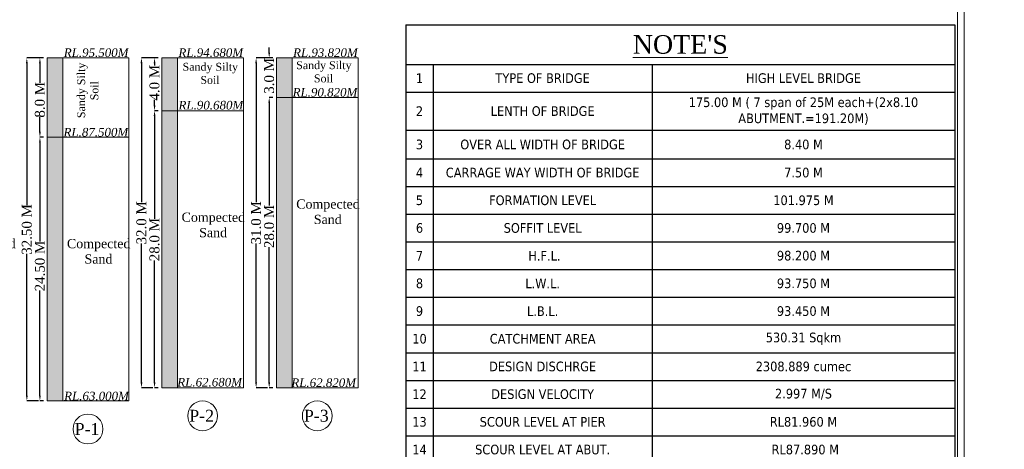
# Model space of a CAD drawing. Header units: millimetres. Extents: x -20950785 to 43207042, y -3207472 to 3168443.
# Tile 83 of 89: x 22678219 to 22827668, y -352174 to -287050. Entities that reach past the tile are written whole.
import ezdxf

# ---------------------------------------------------------------- set-up
doc = ezdxf.new("R2010")
doc.units = ezdxf.units.MM
doc.header["$LTSCALE"] = 60
doc.header["$MEASUREMENT"] = 0
doc.styles.add('PDF Arial Bold', font='times.ttf')
doc.dimstyles.get("Standard").update_dxf_attribs({"dimtxt": 400, "dimasz": 215, "dimexe": 0.18, "dimexo": 0.0625, "dimgap": 0.09, "dimtad": 0, "dimtih": 1, "dimtoh": 1, "dimdec": 0, "dimzin": 4, "dimdsep": 46, "dimtxsty": 'Standard', "dimblk": 'OPEN90', "dimcen": 0, "dimadec": 0, "dimazin": 1, "dimtfac": 1, "dimtdec": 0, "dimtix": 1, "dimtofl": 0, "dimtmove": 0, "dimatfit": 3, "dimldrblk": 'OPEN30', "dimfxl": 1, "dimtolj": 1, "dimtzin": 0, "dimarcsym": 0})

# ---------------------------------------------------------------- blocks, each defined once
blk = doc.blocks.new('*T5777')
at = {"color": 0, "linetype": 'ByBlock', "lineweight": -2, "ltscale": 2, "transparency": 16777216}
for p, q in [((0, 0), (83336, 0)), ((0, 0), (0, -130612)), ((83336, 0), (83336, -130612)), ((0, -5998), (83336, -5998)), ((4160, -5998), (4160, -130612)), ((37379, -5998), (37379, -130612)), ((0, -10197), (83336, -10197)), ((0, -15988), (83336, -15988)), ((0, -20315), (83336, -20315)), ((0, -24514), (83336, -24514)), ((0, -28713), (83336, -28713)), ((0, -32912), (83336, -32912)), ((0, -37111), (83336, -37111)), ((0, -41310), (83336, -41310)), ((0, -45509), (83336, -45509)), ((0, -49708), (83336, -49708)), ((0, -53907), (83336, -53907)), ((0, -58106), (83336, -58106)), ((0, -62305), (83336, -62305)), ((0, -66504), (83336, -66504)), ((0, -72562), (83336, -72562)), ((0, -76761), (83336, -76761)), ((0, -80960), (83336, -80960)), ((0, -85159), (83336, -85159)), ((0, -89358), (83336, -89358)), ((0, -93557), (83336, -93557)), ((0, -97756), (83336, -97756)), ((0, -104449), (83336, -104449)), ((0, -108648), (83336, -108648)), ((0, -112847), (83336, -112847)), ((0, -124017), (83336, -124017)), ((0, -127315), (83336, -127315)), ((0, -130612), (83336, -130612))]:
    blk.add_line(p, q, dxfattribs=at)
at = {"color": 0, "linetype": 'Continuous', "lineweight": 9, "ltscale": 2, "transparency": 16777216, "attachment_point": 5}
for s, insert, char_height, width in [("{\\fTimes New Roman|b0|i0|c0|p18;\\L\\C256;NOTE'S}", (41668, -2999), 2810.51, 81987.12), ('{\\fTahoma|b0|i0|c0|p34;\\C256;1', (2080, -8097), 1461.32, 2810.51), ('{\\fTahoma|b0|i0|c0|p34;\\C256;TYPE OF BRIDGE}', (20769, -8097), 1461.32, 31870.71), ('{\\fTahoma|b0|i0|c0|p34;\\C256;HIGH LEVEL BRIDGE}', (60358, -8097), 1461.32, 44607.82), ('{\\fTahoma|b0|i0|c0|p34;\\C256;175.00 M ( 7 span of 25M each+(2x8.10 ABUTMENT.=191.20M)  }', (60358, -13093), 1461.32, 44607.82), ('{\\fTahoma|b0|i0|c0|p34;\\C256;2', (2080, -13093), 1461.32, 2810.51), ('{\\fTahoma|b0|i0|c0|p34;\\C256;LENTH OF BRIDGE }', (20769, -13093), 1461.32, 31870.71), ('{\\fTahoma|b0|i0|c0|p34;\\C256;3', (2080, -18152), 1461.32, 2810.51), ('{\\fTahoma|b0|i0|c0|p34;\\C256;OVER ALL WIDTH OF BRIDGE}', (20769, -18152), 1461.32, 31870.71), ('{\\fTahoma|b0|i0|c0|p34;\\C256;8.40 M}', (60358, -18152), 1461.32, 44607.82), ('{\\fTahoma|b0|i0|c0|p34;\\C256;4', (2080, -22415), 1461.32, 2810.51), ('{\\fTahoma|b0|i0|c0|p34;\\C256;CARRAGE WAY WIDTH OF BRIDGE }', (20769, -22415), 1461.32, 31870.71), ('{\\fTahoma|b0|i0|c0|p34;\\C256;7.50 M}', (60358, -22415), 1461.32, 44607.82), ('{\\fTahoma|b0|i0|c0|p34;\\C256;5', (2080, -26614), 1461.32, 2810.51), ('{\\fTahoma|b0|i0|c0|p34;\\C256;FORMATION LEVEL   }', (20769, -26614), 1461.32, 31870.71), ('{\\fTahoma|b0|i0|c0|p34;\\C256;101.975 M}', (60358, -26614), 1461.32, 44607.82), ('{\\fTahoma|b0|i0|c0|p34;\\C256;6', (2080, -30813), 1461.32, 2810.51), ('{\\fTahoma|b0|i0|c0|p34;\\C256;SOFFIT LEVEL}', (20769, -30813), 1461.32, 31870.71), ('{\\fTahoma|b0|i0|c0|p34;\\C256;99.700 M}', (60358, -30813), 1461.32, 44607.82), ('{\\fTahoma|b0|i0|c0|p34;\\C256;7', (2080, -35012), 1461.32, 2810.51), ('{\\fTahoma|b0|i0|c0|p34;\\C256; H.F.L. }', (20769, -35012), 1461.32, 31870.71), ('{\\fTahoma|b0|i0|c0|p34;\\C256;98.200 M}', (60358, -35012), 1461.32, 44607.82), ('{\\fTahoma|b0|i0|c0|p34;\\C256;8', (2080, -39211), 1461.32, 2810.51), ('{\\fTahoma|b0|i0|c0|p34;\\C256;L.W.L.  }', (20769, -39211), 1461.32, 31870.71), ('{\\fTahoma|b0|i0|c0|p34;\\C256;93.750 M}', (60358, -39211), 1461.32, 44607.82), ('{\\fTahoma|b0|i0|c0|p34;\\C256;9', (2080, -43410), 1461.32, 2810.51), ('{\\fTahoma|b0|i0|c0|p34;\\C256;L.B.L.  }', (20769, -43410), 1461.32, 31870.71), ('{\\fTahoma|b0|i0|c0|p34;\\C256;93.450 M}', (60358, -43410), 1461.32, 44607.82), ('{\\fTahoma|b0|i0|c0|p34;\\C256;10', (2080, -47609), 1461.32, 2810.51), ('{\\fTahoma|b0|i0|c0|p34;\\C256;CATCHMENT AREA}', (20769, -47609), 1461.32, 31870.71), ('{\\fTahoma|b0|i0|c0|p34;\\C256;530.31 Sqkm }', (60358, -47609), 1461.32, 44607.82), ('{\\fTahoma|b0|i0|c0|p34;\\C256;11', (2080, -51808), 1461.32, 2810.51), ('{\\fTahoma|b0|i0|c0|p34;\\C256;DESIGN DISCHRGE }', (20769, -51808), 1461.32, 31870.71), ('{\\fTahoma|b0|i0|c0|p34;\\C256;2308.889 cumec}', (60358, -51808), 1461.32, 44607.82), ('{\\fTahoma|b0|i0|c0|p34;\\C256;12', (2080, -56007), 1461.32, 2810.51), ('{\\fTahoma|b0|i0|c0|p34;\\C256;DESIGN VELOCITY}', (20769, -56007), 1461.32, 31870.71), ('{\\fTahoma|b0|i0|c0|p34;\\C256;2.997 M/S}', (60358, -56007), 1461.32, 44607.82), ('{\\fTahoma|b0|i0|c0|p34;\\C256;13', (2080, -60206), 1461.32, 2810.51), ('{\\fTahoma|b0|i0|c0|p34;\\C256;SCOUR LEVEL AT PIER}', (20769, -60206), 1461.32, 31870.71), ('{\\fTahoma|b0|i0|c0|p34;\\C256;RL81.960 M}', (60358, -60206), 1461.32, 44607.82), ('{\\fTahoma|b0|i0|c0|p34;\\C256;14', (2080, -64405), 1461.32, 2810.51), ('{\\fTahoma|b0|i0|c0|p34;\\C256;SCOUR LEVEL AT ABUT.}', (20769, -64405), 1461.32, 31870.71), ('{\\fTahoma|b0|i0|c0|p34;\\C256; RL87.890 M}', (60358, -64405), 1461.32, 44607.82), ('{\\fTahoma|b0|i0|c0|p34;\\C256;PIER P1-P7 RL-63.000M,   ABUTMENT A1 & A2 RL-70.000 M}', (60358, -69533), 1350, 44607.82), ('{\\fTahoma|b0|i0|c0|p34;\\C256;15', (2080, -69533), 1461.32, 2810.51), ('{\\fTahoma|b0|i0|c0|p34;\\C256;FOUNDATION LEVEL}', (20769, -69533), 1461.32, 31870.71), ('{\\fTahoma|b0|i0|c0|p34;\\C256;16', (2080, -74661), 1461.32, 2810.51), ('{\\fTahoma|b0|i0|c0|p34;\\C256;TYPE OF FOUNDATION}', (20769, -74661), 1461.32, 31870.71), ('{\\fTahoma|b0|i0|c0|p34;\\C256;PILE  FOUNDATION }', (60358, -74661), 1461.32, 44607.82), ('{\\fTahoma|b0|i0|c0|p34;\\C256;17', (2080, -78860), 1461.32, 2810.51), ('{\\fTahoma|b0|i0|c0|p34;\\C256;TYPE OF SUB STRUCTURE }', (20769, -78860), 1461.32, 31870.71), ('{\\fTahoma|b0|i0|c0|p34;\\C256;R.C.C.SOLID CIRCULAR}', (60358, -78860), 1461.32, 44607.82), ('{\\fTahoma|b0|i0|c0|p34;\\C256;18', (2080, -83059), 1461.32, 2810.51), ('{\\fTahoma|b0|i0|c0|p34;\\C256;TYPE OF SUPER STRUCTURE }', (20769, -83059), 1461.32, 31870.71), ('{\\fTahoma|b0|i0|c0|p34;\\C256;R.C.C.  T- BEAM SLAB }', (60358, -83059), 1461.32, 44607.82), ('{\\fTahoma|b0|i0|c0|p34;\\C256;19', (2080, -87258), 1461.32, 2810.51), ('{\\fTahoma|b0|i0|c0|p34;\\C256; TYPE OF RAILING}', (20769, -87258), 1461.32, 31870.71), ('{\\fTahoma|b0|i0|c0|p34;\\C256; R.C.C. CRASH BARRIER  (AS per MORT & H)}', (60358, -87258), 1461.32, 44607.82), ('{\\fTahoma|b0|i0|c0|p34;\\C256;20', (2080, -91457), 1461.32, 2810.51), ('{\\fTahoma|b0|i0|c0|p34;\\C256;TYPE OF BEARING   }', (20769, -91457), 1461.32, 31870.71), ('{\\fTimes New Roman|b0|i0|c0|p18;\\C256;NEOPRENE ELASTOMERIC BEARING}', (60358, -91457), 1461.32, 44607.82), ('{\\fTahoma|b0|i0|c0|p34;\\C256;21', (2080, -95656), 1461.32, 2810.51), ('{\\fTahoma|b0|i0|c0|p34;\\C256;TYPE OF APPROACH SLAB }', (20769, -95656), 1461.32, 31870.71), ('{\\fTahoma|b0|i0|c0|p34;\\C256; R.C.C. M30 GRADE (As per Approval Drg.)}', (60358, -95656), 1461.32, 44607.82), ('{\\fTahoma|b0|i0|c0|p34;\\C256;RCC WEARING COAT (As per MORT&H and  specifications.)}', (60358, -101102), 1461.32, 44607.82), ('{\\fTahoma|b0|i0|c0|p34;\\C256;22', (2080, -101102), 1461.32, 2810.51), ('{\\fTahoma|b0|i0|c0|p34;\\C256;TYPE OF WEARING COAT}', (20769, -101102), 1461.32, 31870.71), ('{\\fTahoma|b0|i0|c0|p34;\\C256;23', (2080, -106548), 1461.32, 2810.51), ('{\\fTahoma|b0|i0|c0|p34;\\C256; TYPE OF EXPANSION JOINT}', (20769, -106548), 1461.32, 31870.71), ('{\\fTahoma|b0|i0|c0|p34;\\C256;STRIP SEAL EXPANSION JOINTS}', (60358, -106548), 1461.32, 44607.82), ('{\\fTahoma|b0|i0|c0|p34;\\C256;24', (2080, -110747), 1461.32, 2810.51), ('{\\fTahoma|b0|i0|c0|p34;\\C256;TYPE OF NAME PLATE   }', (20769, -110747), 1461.32, 31870.71), ('{\\fTahoma|b0|i0|c0|p34;\\C256;GRANITE PLATE}', (60358, -110747), 1461.32, 44607.82), ("{\\fTahoma|b0|i0|c0|p34;\\C256;ONE LANE OF CLASS 70R+ONE                     LANE OF CLASS A OR TWO LANE OF CLASS '' A '' LOADING  AS PER IRC 6:2017 WHICHEVER  PRODUCE  SEVER EFFECT.}", (60358, -118432), 1461.316, 44607.82), ('{\\fTahoma|b0|i0|c0|p34;\\C256;25', (2080, -118432), 1461.32, 2810.51), ('{\\fTahoma|b0|i0|c0|p34;\\C256;DESIGN LOADING}', (20769, -118432), 1461.32, 31870.71), ('{\\fTahoma|b0|i0|c0|p34;\\C256;26', (2080, -125666), 1461.32, 2810.51), ('{\\fTahoma|b0|i0|c0|p34;\\C256;VALUE OF C}', (20769, -125666), 1461.32, 31870.71), ('{\\fTahoma|b0|i0|c0|p34;\\C256;0  T/ Sqm}', (60358, -125666), 1461.32, 44607.82), ('{\\fTahoma|b0|i0|c0|p34;\\C256;27', (2080, -128963), 1461.32, 2810.51), ('{\\fTahoma|b0|i0|c0|p34;\\C256;VALUE OF Φ}', (20769, -128963), 1461.32, 31870.71), ('{\\fTahoma|b0|i0|c0|p34;\\C256;30  T/ Sqm}', (60358, -128963), 1461.32, 44607.82)]:
    blk.add_mtext(s, dxfattribs=dict(at, insert=insert, char_height=char_height, width=width))
blk = doc.blocks.new('*D5732')
at = {"color": 0, "linetype": 'Continuous', "lineweight": -2, "ltscale": 2, "transparency": 16777216}
for p, q in [((22681386, -292842), (22679305, -292842)), ((22679305, -293642), (22679305, -315157)), ((22679305, -344042), (22679305, -322527)), ((22681052, -344842), (22679305, -344842))]:
    blk.add_line(p, q, dxfattribs=at)
at = {"color": 0, "linetype": 'Continuous', "lineweight": 9, "ltscale": 2, "transparency": 16777216}
for points in [[(22679172, -293642), (22679438, -293642), (22679305, -292842)], [(22679172, -344042), (22679438, -344042), (22679305, -344842)]]:
    blk.add_solid(points, dxfattribs=at)
at = {"layer": 'Defpoints', "color": 0, "linetype": 'Continuous', "lineweight": 9, "ltscale": 2, "transparency": 16777216}
for p in [(22681386, -292842), (22679305, -344842), (22681052, -344842)]:
    blk.add_point(p, dxfattribs=at)
at = {"color": 0, "linetype": 'Continuous', "lineweight": 9, "ltscale": 2, "transparency": 16777216, "insert": (22679305, -318842), "char_height": 1500, "attachment_point": 5, "rotation": 90, "style": 'PDF Arial Bold'}
blk.add_mtext('\\A1;32.50 M', dxfattribs=at)
blk = doc.blocks.new('*D5733')
at = {"color": 0, "linetype": 'Continuous', "lineweight": -2, "ltscale": 2, "transparency": 16777216}
for p, q in [((22698786, -292842), (22696705, -292842)), ((22696705, -293642), (22696705, -314711)), ((22696705, -342042), (22696705, -320973)), ((22698452, -342842), (22696705, -342842))]:
    blk.add_line(p, q, dxfattribs=at)
at = {"color": 0, "linetype": 'Continuous', "lineweight": 9, "ltscale": 2, "transparency": 16777216}
for points in [[(22696572, -293642), (22696838, -293642), (22696705, -292842)], [(22696572, -342042), (22696838, -342042), (22696705, -342842)]]:
    blk.add_solid(points, dxfattribs=at)
at = {"layer": 'Defpoints', "color": 0, "linetype": 'Continuous', "lineweight": 9, "ltscale": 2, "transparency": 16777216}
for p in [(22698786, -292842), (22696705, -342842), (22698452, -342842)]:
    blk.add_point(p, dxfattribs=at)
at = {"color": 0, "linetype": 'Continuous', "lineweight": 9, "ltscale": 2, "transparency": 16777216, "insert": (22696705, -317842), "char_height": 1500, "attachment_point": 5, "rotation": 90, "style": 'PDF Arial Bold'}
blk.add_mtext('\\A1;32.0 M', dxfattribs=at)
blk = doc.blocks.new('*D5734')
at = {"color": 0, "linetype": 'Continuous', "lineweight": -2, "ltscale": 2, "transparency": 16777216}
for p, q in [((22716186, -292842), (22714105, -292842)), ((22714105, -293642), (22714105, -314711)), ((22714105, -342042), (22714105, -320973)), ((22715852, -342842), (22714105, -342842))]:
    blk.add_line(p, q, dxfattribs=at)
at = {"color": 0, "linetype": 'Continuous', "lineweight": 9, "ltscale": 2, "transparency": 16777216}
for points in [[(22713972, -293642), (22714238, -293642), (22714105, -292842)], [(22713972, -342042), (22714238, -342042), (22714105, -342842)]]:
    blk.add_solid(points, dxfattribs=at)
at = {"layer": 'Defpoints', "color": 0, "linetype": 'Continuous', "lineweight": 9, "ltscale": 2, "transparency": 16777216}
for p in [(22716186, -292842), (22714105, -342842), (22715852, -342842)]:
    blk.add_point(p, dxfattribs=at)
at = {"color": 0, "linetype": 'Continuous', "lineweight": 9, "ltscale": 2, "transparency": 16777216, "insert": (22714105, -317842), "char_height": 1500, "attachment_point": 5, "rotation": 90, "style": 'PDF Arial Bold'}
blk.add_mtext('\\A1;31.0 M', dxfattribs=at)
blk = doc.blocks.new('*D5778')
at = {"color": 0, "linetype": 'Continuous', "lineweight": -2, "ltscale": 2, "transparency": 16777216}
for p, q in [((22681837, -292842), (22681288, -292842)), ((22681288, -293642), (22681288, -296631)), ((22681288, -304042), (22681288, -301742)), ((22681837, -304842), (22681288, -304842))]:
    blk.add_line(p, q, dxfattribs=at)
at = {"color": 0, "linetype": 'Continuous', "lineweight": 9, "ltscale": 2, "transparency": 16777216}
for points in [[(22681155, -293642), (22681422, -293642), (22681288, -292842)], [(22681155, -304042), (22681422, -304042), (22681288, -304842)]]:
    blk.add_solid(points, dxfattribs=at)
at = {"layer": 'Defpoints', "color": 0, "linetype": 'Continuous', "lineweight": 9, "ltscale": 2, "transparency": 16777216}
for p in [(22681837, -292842), (22681288, -304842), (22681837, -304842)]:
    blk.add_point(p, dxfattribs=at)
at = {"color": 0, "linetype": 'Continuous', "lineweight": 9, "ltscale": 2, "transparency": 16777216, "insert": (22681288, -299186), "char_height": 1500, "attachment_point": 5, "rotation": 90, "style": 'PDF Arial Bold'}
blk.add_mtext('\\A1;8.0 M', dxfattribs=at)
blk = doc.blocks.new('*D5779')
at = {"color": 0, "linetype": 'Continuous', "lineweight": -2, "ltscale": 2, "transparency": 16777216}
for p, q in [((22681837, -304842), (22681288, -304842)), ((22681288, -305642), (22681288, -320685)), ((22681288, -344042), (22681288, -328098)), ((22681837, -344842), (22681288, -344842))]:
    blk.add_line(p, q, dxfattribs=at)
at = {"color": 0, "linetype": 'Continuous', "lineweight": 9, "ltscale": 2, "transparency": 16777216}
for points in [[(22681155, -305642), (22681422, -305642), (22681288, -304842)], [(22681155, -344042), (22681422, -344042), (22681288, -344842)]]:
    blk.add_solid(points, dxfattribs=at)
at = {"layer": 'Defpoints', "color": 0, "linetype": 'Continuous', "lineweight": 9, "ltscale": 2, "transparency": 16777216}
for p in [(22681837, -304842), (22681288, -344842), (22681837, -344842)]:
    blk.add_point(p, dxfattribs=at)
at = {"color": 0, "linetype": 'Continuous', "lineweight": 9, "ltscale": 2, "transparency": 16777216, "insert": (22681288, -324392), "char_height": 1500, "attachment_point": 5, "rotation": 90, "style": 'PDF Arial Bold'}
blk.add_mtext('\\A1;24.50 M', dxfattribs=at)
blk = doc.blocks.new('*D5780')
at = {"color": 0, "linetype": 'Continuous', "lineweight": -2, "ltscale": 2, "transparency": 16777216}
for p, q in [((22699237, -292842), (22698688, -292842)), ((22698688, -293642), (22698688, -294000)), ((22698688, -300042), (22698688, -299210)), ((22699237, -300842), (22698688, -300842))]:
    blk.add_line(p, q, dxfattribs=at)
at = {"color": 0, "linetype": 'Continuous', "lineweight": 9, "ltscale": 2, "transparency": 16777216}
for points in [[(22698555, -293642), (22698822, -293642), (22698688, -292842)], [(22698555, -300042), (22698822, -300042), (22698688, -300842)]]:
    blk.add_solid(points, dxfattribs=at)
at = {"layer": 'Defpoints', "color": 0, "linetype": 'Continuous', "lineweight": 9, "ltscale": 2, "transparency": 16777216}
for p in [(22699237, -292842), (22698688, -300842), (22699237, -300842)]:
    blk.add_point(p, dxfattribs=at)
at = {"color": 0, "linetype": 'Continuous', "lineweight": 9, "ltscale": 2, "transparency": 16777216, "insert": (22698688, -296605), "char_height": 1500, "attachment_point": 5, "rotation": 90, "style": 'PDF Arial Bold'}
blk.add_mtext('\\A1;4.0 M', dxfattribs=at)
blk = doc.blocks.new('*D5781')
at = {"color": 0, "linetype": 'Continuous', "lineweight": -2, "ltscale": 2, "transparency": 16777216}
for p, q in [((22699237, -300842), (22698688, -300842)), ((22698688, -301642), (22698688, -317239)), ((22698688, -342042), (22698688, -323544)), ((22699237, -342842), (22698688, -342842))]:
    blk.add_line(p, q, dxfattribs=at)
at = {"color": 0, "linetype": 'Continuous', "lineweight": 9, "ltscale": 2, "transparency": 16777216}
for points in [[(22698555, -301642), (22698822, -301642), (22698688, -300842)], [(22698555, -342042), (22698822, -342042), (22698688, -342842)]]:
    blk.add_solid(points, dxfattribs=at)
at = {"layer": 'Defpoints', "color": 0, "linetype": 'Continuous', "lineweight": 9, "ltscale": 2, "transparency": 16777216}
for p in [(22699237, -300842), (22698688, -342842), (22699237, -342842)]:
    blk.add_point(p, dxfattribs=at)
at = {"color": 0, "linetype": 'Continuous', "lineweight": 9, "ltscale": 2, "transparency": 16777216, "insert": (22698688, -320392), "char_height": 1500, "attachment_point": 5, "rotation": 90, "style": 'PDF Arial Bold'}
blk.add_mtext('\\A1;28.0 M', dxfattribs=at)
blk = doc.blocks.new('*D5782')
at = {"color": 0, "linetype": 'Continuous', "lineweight": -2, "ltscale": 2, "transparency": 16777216}
for p, q in [((22716088, -292042), (22716088, -291242)), ((22716637, -292842), (22716088, -292842)), ((22716637, -298842), (22716088, -298842)), ((22716088, -299642), (22716088, -300442))]:
    blk.add_line(p, q, dxfattribs=at)
at = {"color": 0, "linetype": 'Continuous', "lineweight": 9, "ltscale": 2, "transparency": 16777216}
for points in [[(22715955, -292042), (22716222, -292042), (22716088, -292842)], [(22715955, -299642), (22716222, -299642), (22716088, -298842)]]:
    blk.add_solid(points, dxfattribs=at)
at = {"layer": 'Defpoints', "color": 0, "linetype": 'Continuous', "lineweight": 9, "ltscale": 2, "transparency": 16777216}
for p in [(22716637, -292842), (22716088, -298842), (22716637, -298842)]:
    blk.add_point(p, dxfattribs=at)
at = {"color": 0, "linetype": 'Continuous', "lineweight": 9, "ltscale": 2, "transparency": 16777216, "insert": (22716088, -295564), "char_height": 1500, "attachment_point": 5, "rotation": 90, "style": 'PDF Arial Bold'}
blk.add_mtext('\\A1;3.0 M', dxfattribs=at)
blk = doc.blocks.new('*D5783')
at = {"color": 0, "linetype": 'Continuous', "lineweight": -2, "ltscale": 2, "transparency": 16777216}
for p, q in [((22716637, -298842), (22716088, -298842)), ((22716088, -299642), (22716088, -315239)), ((22716088, -342042), (22716088, -321544)), ((22716637, -342842), (22716088, -342842))]:
    blk.add_line(p, q, dxfattribs=at)
at = {"color": 0, "linetype": 'Continuous', "lineweight": 9, "ltscale": 2, "transparency": 16777216}
for points in [[(22715955, -299642), (22716222, -299642), (22716088, -298842)], [(22715955, -342042), (22716222, -342042), (22716088, -342842)]]:
    blk.add_solid(points, dxfattribs=at)
at = {"layer": 'Defpoints', "color": 0, "linetype": 'Continuous', "lineweight": 9, "ltscale": 2, "transparency": 16777216}
for p in [(22716637, -298842), (22716088, -342842), (22716637, -342842)]:
    blk.add_point(p, dxfattribs=at)
at = {"color": 0, "linetype": 'Continuous', "lineweight": 9, "ltscale": 2, "transparency": 16777216, "insert": (22716088, -318392), "char_height": 1500, "attachment_point": 5, "rotation": 90, "style": 'PDF Arial Bold'}
blk.add_mtext('\\A1;28.0 M', dxfattribs=at)

msp = doc.modelspace()

# ---------------------------------------------------------------- hatches: boundary and pattern name
at = {"linetype": 'Continuous', "lineweight": 9, "ltscale": 2}
h = msp.add_hatch(color=7, dxfattribs=at)
h.dxf.hatch_style = 1
h.paths.add_polyline_path([(22682386.5, -304842), (22684786.5, -304842), (22684786.5, -292842), (22682386.5, -292842)])
h = msp.add_hatch(color=7, dxfattribs=at)
h.dxf.hatch_style = 1
h.paths.add_polyline_path([(22702186.5, -292842), (22699786.5, -292842), (22699786.5, -300842), (22702186.5, -300842)])
h = msp.add_hatch(color=7, dxfattribs=at)
h.dxf.hatch_style = 1
h.paths.add_polyline_path([(22719586.5, -292842), (22717186.5, -292842), (22717186.5, -298842), (22719586.5, -298842)])
h = msp.add_hatch(dxfattribs=at)
h.set_pattern_fill('AR-CONC', scale=120)
h.set_pattern_definition([(50, (4145547.9, 1773590.4), (860.71222, -75.302562), [90, -990]), (355, (4145547.9, 1773590.4), (-166.5016, 902.63056), [72, -792]), (100.4514445, (4145619.6, 1773584.1), (694.210616, 827.32799), [76.48823, -841.370534]), (46.1842, (4145547.9, 1773830.4), (1280.689597, -198.623137), [135, -1485]), (96.6356355, (4145654.6, 1773813.8), (1121.594335, 1168.94232), [114.73241, -1262.05651]), (351.184164, (4145547.9, 1773830.4), (1121.59433, 1168.94232), [108, -1188]), (21, (4145667.9, 1773770.4), (716.288463, -483.14267), [90, -990]), (326, (4145667.9, 1773770.4), (291.9784, 870.180054), [72, -792]), (71.4514447, (4145727.6, 1773730.1), (1008.266852, 387.037383), [76.48823, -841.370534]), (37.5, (4145547.87, 1773590.4), (14.5918264, 399.4726246), [0, -782.4, 0, -804, 0, -795]), (7.5, (4145547.87, 1773590.4), (315.683445, 473.294054), [0, -458.4, 0, -764.4, 0, -303]), (327.5, (4145280.27, 1773590.4), (640.5869234, -27.065846), [0, -300, 0, -936, 0, -1242]), (317.5, (4145160.27, 1773590.4), (699.823403, 120.125979), [0, -390, 0, -621.6, 0, -882])])
h.paths.add_polyline_path([(22719586.5, -298842), (22717186.5, -298842), (22717186.5, -342842), (22719586.5, -342842)])
h = msp.add_hatch(dxfattribs=at)
h.set_pattern_fill('AR-CONC', scale=120)
h.set_pattern_definition([(50, (4128147.9, 1773590.4), (860.71222, -75.302562), [90, -990]), (355, (4128147.9, 1773590.4), (-166.5016, 902.63056), [72, -792]), (100.4514445, (4128219.6, 1773584.1), (694.210616, 827.32799), [76.48823, -841.370534]), (46.1842, (4128147.9, 1773830.4), (1280.689597, -198.623137), [135, -1485]), (96.6356355, (4128254.6, 1773813.8), (1121.594335, 1168.94232), [114.73241, -1262.05651]), (351.184164, (4128147.9, 1773830.4), (1121.59433, 1168.94232), [108, -1188]), (21, (4128267.9, 1773770.4), (716.288463, -483.14267), [90, -990]), (326, (4128267.9, 1773770.4), (291.9784, 870.180054), [72, -792]), (71.4514447, (4128327.6, 1773730.1), (1008.266852, 387.037383), [76.48823, -841.370534]), (37.5, (4128147.87, 1773590.4), (14.5918264, 399.4726246), [0, -782.4, 0, -804, 0, -795]), (7.5, (4128147.87, 1773590.4), (315.683445, 473.294054), [0, -458.4, 0, -764.4, 0, -303]), (327.5, (4127880.27, 1773590.4), (640.5869234, -27.065846), [0, -300, 0, -936, 0, -1242]), (317.5, (4127760.27, 1773590.4), (699.823403, 120.125979), [0, -390, 0, -621.6, 0, -882])])
h.paths.add_polyline_path([(22702186.5, -300842), (22699786.5, -300842), (22699786.5, -342842), (22702186.5, -342842)])
h = msp.add_hatch(dxfattribs=at)
h.set_pattern_fill('AR-CONC', scale=120)
h.set_pattern_definition([(50, (4110747.9, 1773590.4), (860.71222, -75.302562), [90, -990]), (355, (4110747.9, 1773590.4), (-166.5016, 902.63056), [72, -792]), (100.4514445, (4110819.6, 1773584.1), (694.210616, 827.32799), [76.48823, -841.370534]), (46.1842, (4110747.9, 1773830.4), (1280.689597, -198.623137), [135, -1485]), (96.6356355, (4110854.6, 1773813.8), (1121.594335, 1168.94232), [114.73241, -1262.05651]), (351.184164, (4110747.9, 1773830.4), (1121.59433, 1168.94232), [108, -1188]), (21, (4110867.9, 1773770.4), (716.288463, -483.14267), [90, -990]), (326, (4110867.9, 1773770.4), (291.9784, 870.180054), [72, -792]), (71.4514447, (4110927.6, 1773730.1), (1008.266852, 387.037383), [76.48823, -841.370534]), (37.5, (4110747.87, 1773590.4), (14.5918264, 399.4726246), [0, -782.4, 0, -804, 0, -795]), (7.5, (4110747.87, 1773590.4), (315.683445, 473.294054), [0, -458.4, 0, -764.4, 0, -303]), (327.5, (4110480.27, 1773590.4), (640.5869234, -27.065846), [0, -300, 0, -936, 0, -1242]), (317.5, (4110360.27, 1773590.4), (699.823403, 120.125979), [0, -390, 0, -621.6, 0, -882])])
h.paths.add_polyline_path([(22684786.5, -304842), (22682386.5, -304842), (22682386.5, -344842), (22684786.5, -344842)])

# ---------------------------------------------------------------- linework, layer by layer
at = {"color": 7, "linetype": 'Continuous', "lineweight": 9, "ltscale": 2}
for p, q in [((22682386.5, -292842), (22694786.5, -292842)), ((22694786.5, -292842), (22682386.5, -292842)), ((22682386.5, -292842), (22682386.5, -344842)), ((22684786.5, -292842), (22684786.5, -344842)), ((22694786.5, -292842), (22694786.5, -344842)), ((22699786.5, -292842), (22712186.5, -292842)), ((22712186.5, -292842), (22699786.5, -292842)), ((22699786.5, -292842), (22699786.5, -342842)), ((22702186.5, -292842), (22702186.5, -342842)), ((22712186.5, -292842), (22712186.5, -342842)), ((22717186.5, -292842), (22729586.5, -292842)), ((22729586.5, -292842), (22717186.5, -292842)), ((22717186.5, -292842), (22717186.5, -342842)), ((22719586.5, -292842), (22719586.5, -342842)), ((22729586.5, -292842), (22729586.5, -342842)), ((22729586.5, -298842), (22717186.5, -298842)), ((22712186.5, -300842), (22699786.5, -300842)), ((22694786.5, -304842), (22682386.5, -304842)), ((22712186.5, -342842), (22699786.5, -342842)), ((22729586.5, -342842), (22717186.5, -342842)), ((22694786.5, -344842), (22682386.5, -344842))]:
    msp.add_line(p, q, dxfattribs=at)
for points in [[(22465950, -201873), (22821565, -201873), (22821565, -459618), (22465950, -459618)], [(22466950, -202873), (22820565, -202873), (22820565, -458618), (22466950, -458618)]]:
    msp.add_lwpolyline(points, close=True, dxfattribs=at)
for centre in [(22705986.5, -347100.6), (22723386.5, -347100.6), (22688586.5, -349100.6)]:
    msp.add_circle(centre, 2263.5, dxfattribs=at)

# ---------------------------------------------------------------- block references
msp.add_blockref('*T5777', (22736824.8, -287819))

# ---------------------------------------------------------------- texts
at = {"color": 7, "linetype": 'Continuous', "lineweight": 9, "ltscale": 2, "char_height": 1200, "attachment_point": 1, "rotation": 90, "style": 'PDF Arial Bold'}
for insert in [(22686955.9, -302160.9), (22723118.2, -364259.3)]:
    msp.add_mtext_dynamic_manual_height_columns('\\pi193.96528,t6193.96528;Sandy Silty \\P\\pi2889.42311,t8889.42311;Soil', width=8487.714, gutter_width=1.2, heights=[0], dxfattribs=dict(at, insert=insert))
at = {"color": 7, "linetype": 'Continuous', "lineweight": 9, "ltscale": 2, "char_height": 1300, "width": 6956.071, "attachment_point": 3, "style": 'PDF Arial Bold'}
for s, insert in [('{\\fTimes New Roman|b0|i1|c0|p18;RL.95.500M}', (22694729.6, -291390.3)), ('{\\fTimes New Roman|b0|i1|c0|p18;RL.94.680M}', (22712129.6, -291390.3)), ('{\\fTimes New Roman|b0|i1|c0|p18;RL.93.820M}', (22729529.6, -291390.3)), ('{\\fTimes New Roman|b0|i1|c0|p18;RL.90.820M}', (22729466.1, -297408.4)), ('{\\fTimes New Roman|b0|i1|c0|p18;RL.90.680M}', (22712148.4, -299351.7)), ('{\\fTimes New Roman|b0|i1|c0|p18;RL.87.500M}', (22694689.9, -303455)), ('{\\fTimes New Roman|b0|i1|c0|p18;RL.62.680M}', (22711953.3, -341356.3)), ('{\\fTimes New Roman|b0|i1|c0|p18;RL.62.820M}', (22729268.5, -341425)), ('\\pt6500;{\\fTimes New Roman|b0|i1|c0|p18;RL.63.000M}', (22694785.4, -343449.1))]:
    msp.add_mtext(s, dxfattribs=dict(at, insert=insert))
at = {"color": 7, "linetype": 'Continuous', "lineweight": 9, "ltscale": 2, "attachment_point": 1, "style": 'PDF Arial Bold'}
for s, width, insert, char_height in [('\\pi193.96528,t6193.96528;Sandy Silty \\P\\pi2889.42311,t8889.42311;Soil', 8487.714, (22702755, -293584.3), 1200), ('\\pi193.96528,t6193.96528;Sandy Silty \\P\\pi2889.42311,t8889.42311;Soil', 8487.714, (22719992.1, -293346.4), 1200), ('\\pi-2.07073,t6997.92927;Compected \\P\\pi2665.19675,t9665.19675;Sand', 9340.631, (22720196.8, -314291.1), 1400), ('\\pi-2.07073,t6997.92927;Compected \\P\\pi2665.19675,t9665.19675;Sand', 9340.631, (22702796.8, -316291.1), 1400), ('\\pi-2.07073,t6997.92927;Compected \\P\\pi2665.19675,t9665.19675;Sand', 9340.631, (22667996.8, -320291.1), 1400), ('\\pi-2.07073,t6997.92927;Compected \\P\\pi2665.19675,t9665.19675;Sand', 9340.631, (22685396.8, -320291.1), 1400)]:
    msp.add_mtext_dynamic_manual_height_columns(s, width=width, gutter_width=1.2, heights=[0], dxfattribs=dict(at, insert=insert, char_height=char_height))
at = {"color": 7, "linetype": 'Continuous', "lineweight": 9, "ltscale": 2, "char_height": 1800, "attachment_point": 3, "style": 'PDF Arial Bold'}
for s, insert in [('P-2', (22707725.4, -346189.2)), ('P-3', (22725125.4, -346189.2)), ('P-1', (22690325.4, -348189.2))]:
    msp.add_mtext(s, dxfattribs=dict(at, insert=insert))

# ---------------------------------------------------------------- dimensions: what is measured, and where the dimension line sits
at = {"color": 7, "linetype": 'Continuous', "lineweight": 9, "ltscale": 2}
for base, p1, p2, text, picture, middle in [((22716088.4, -298842), (22716637.3, -292842), (22716637.3, -298842), '3.0 M', '*D5782', (22716088.4, -295564)), ((22681288.4, -304842), (22681837.3, -292842), (22681837.3, -304842), '8.0 M', '*D5778', (22681288.4, -299186.3)), ((22698688.4, -300842), (22699237.3, -292842), (22699237.3, -300842), '4.0 M', '*D5780', (22698688.4, -296604.9)), ((22716088.4, -342842), (22716637.3, -298842), (22716637.3, -342842), '28.0 M', '*D5783', (22716088.4, -318391.5)), ((22698688.4, -342842), (22699237.3, -300842), (22699237.3, -342842), '28.0 M', '*D5781', (22698688.4, -320391.5)), ((22681288.4, -344842), (22681837.3, -304842), (22681837.3, -344842), '24.50 M', '*D5779', (22681288.4, -324391.5))]:
    dim = msp.add_linear_dim(base=base, p1=p1, p2=p2, angle=90, text=text, dimstyle='Standard', override={"dimtxt": 1500, "dimasz": 800, "dimtxsty": 'PDF Arial Bold', "dimfxl": 300}, dxfattribs=at)
    dim.commit()
    dim.dimension.update_dxf_attribs({"geometry": picture, "text_midpoint": middle, "dimtype": 160, "text_rotation": 90})
for base, p1, p2, text, picture, middle in [((22679304.9, -344842), (22681385.8, -292842), (22681052.3, -344842), '32.50 M', '*D5732', (22679304.9, -318842)), ((22696704.9, -342842), (22698785.8, -292842), (22698452.3, -342842), '32.0 M', '*D5733', (22696704.9, -317842)), ((22714104.9, -342842), (22716185.8, -292842), (22715852.3, -342842), '31.0 M', '*D5734', (22714104.9, -317842))]:
    dim = msp.add_linear_dim(base=base, p1=p1, p2=p2, angle=90, text=text, dimstyle='Standard', override={"dimtxt": 1500, "dimasz": 800, "dimtxsty": 'PDF Arial Bold', "dimfxl": 300}, dxfattribs=at)
    dim.commit()
    dim.dimension.update_dxf_attribs({"geometry": picture, "text_midpoint": middle, "text_rotation": 90})

doc.saveas('drawing.dxf')
